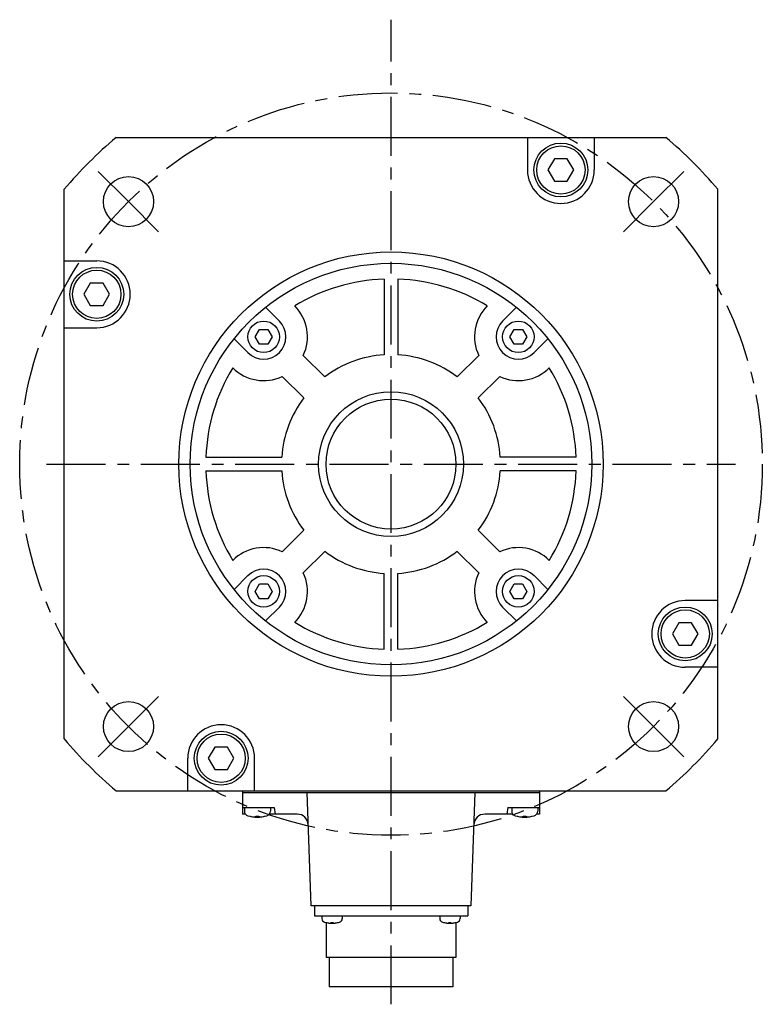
# Model space of a CAD drawing. Header units: millimetres. Extents: x 74 to 1063, y 533 to 799.
# Tile 4 of 4: x 863 to 1063, y 533 to 799. Entities that reach past the tile are written whole.
import ezdxf

# ---------------------------------------------------------------- set-up
doc = ezdxf.new("R2010")
doc.units = ezdxf.units.MM
doc.linetypes.add('CENTER', pattern=[50.8, 31.75, -6.35, 6.35, -6.35])
doc.layers.add('CTR', color=2, linetype='CENTER')

msp = doc.modelspace()

# ---------------------------------------------------------------- linework, layer by layer
for p, q in [((889.12, 766.95), (1037.19, 766.95)), ((999.91, 766.95), (999.91, 758.19)), ((1017.91, 766.95), (1017.91, 758.19)), ((1007.18, 761.19), (1005.44, 758.19)), ((1010.64, 761.19), (1007.18, 761.19)), ((1012.37, 758.19), (1010.64, 761.19)), ((1005.44, 758.19), (1007.18, 755.19)), ((1010.64, 755.19), (1012.37, 758.19)), ((1007.18, 755.19), (1010.64, 755.19)), ((875.16, 604.91), (875.16, 752.98)), ((1051.16, 604.91), (1051.16, 752.98)), ((875.16, 733.7), (883.92, 733.7)), ((882.18, 727.7), (880.45, 724.7)), ((885.65, 727.7), (882.18, 727.7)), ((887.38, 724.7), (885.65, 727.7)), ((961.31, 728.81), (961.31, 708.39)), ((965.01, 728.81), (965.01, 708.39)), ((880.45, 724.7), (882.18, 721.7)), ((885.65, 721.7), (887.38, 724.7)), ((882.18, 721.7), (885.65, 721.7)), ((933.11, 717.48), (929.38, 721.21)), ((993.21, 717.48), (996.93, 721.21)), ((875.16, 715.7), (883.92, 715.7)), ((926.55, 713.24), (927.71, 715.24)), ((927.71, 715.24), (930.02, 715.24)), ((930.02, 715.24), (931.17, 713.24)), ((995.14, 713.24), (996.3, 715.24)), ((996.3, 715.24), (998.61, 715.24)), ((998.61, 715.24), (999.76, 713.24)), ((924.62, 709), (920.9, 712.72)), ((927.71, 711.24), (926.55, 713.24)), ((930.02, 711.24), (927.71, 711.24)), ((931.17, 713.24), (930.02, 711.24)), ((996.3, 711.24), (995.14, 713.24)), ((998.61, 711.24), (996.3, 711.24)), ((999.76, 713.24), (998.61, 711.24)), ((1001.7, 709), (1005.42, 712.72)), ((939.54, 708.22), (945.32, 702.44)), ((986.77, 708.22), (981, 702.44)), ((933.88, 702.56), (939.66, 696.79)), ((992.43, 702.56), (986.65, 696.79)), ((913.29, 680.8), (933.72, 680.8)), ((1013.02, 680.8), (992.6, 680.8)), ((913.29, 677.1), (933.72, 677.1)), ((1013.02, 677.1), (992.6, 677.1)), ((933.88, 655.33), (939.66, 661.11)), ((992.43, 655.33), (986.65, 661.11)), ((939.54, 649.67), (945.32, 655.45)), ((986.77, 649.67), (981, 655.45)), ((924.62, 648.9), (920.9, 645.17)), ((961.31, 629.08), (961.31, 649.51)), ((965.01, 629.08), (965.01, 649.51)), ((1001.7, 648.9), (1005.42, 645.17)), ((926.55, 644.65), (927.71, 646.65)), ((927.71, 642.65), (926.55, 644.65)), ((927.71, 646.65), (930.02, 646.65)), ((930.02, 646.65), (931.17, 644.65)), ((931.17, 644.65), (930.02, 642.65)), ((995.14, 644.65), (996.3, 646.65)), ((996.3, 642.65), (995.14, 644.65)), ((996.3, 646.65), (998.61, 646.65)), ((998.61, 646.65), (999.76, 644.65)), ((999.76, 644.65), (998.61, 642.65)), ((930.02, 642.65), (927.71, 642.65)), ((998.61, 642.65), (996.3, 642.65)), ((1051.16, 642.2), (1042.4, 642.2)), ((933.11, 640.41), (929.38, 636.69)), ((993.21, 640.41), (996.93, 636.69)), ((1040.67, 636.2), (1038.94, 633.2)), ((1044.13, 636.2), (1040.67, 636.2)), ((1045.86, 633.2), (1044.13, 636.2)), ((1038.94, 633.2), (1040.67, 630.2)), ((1044.13, 630.2), (1045.86, 633.2)), ((1040.67, 630.2), (1044.13, 630.2)), ((1051.16, 624.2), (1042.4, 624.2)), ((915.68, 602.71), (913.94, 599.71)), ((919.14, 602.71), (915.68, 602.71)), ((920.87, 599.71), (919.14, 602.71)), ((908.41, 590.95), (908.41, 599.71)), ((913.94, 599.71), (915.68, 596.71)), ((919.14, 596.71), (920.87, 599.71)), ((926.41, 590.95), (926.41, 599.71)), ((915.68, 596.71), (919.14, 596.71)), ((889.12, 590.95), (1037.19, 590.95)), ((923.16, 590.95), (923.16, 584.65)), ((923.16, 590.45), (1003.16, 590.45)), ((941.66, 559.95), (940.56, 590.45)), ((985.76, 590.45), (984.66, 559.95)), ((1003.16, 590.95), (1003.16, 584.65)), ((923.16, 586.45), (931.66, 586.45)), ((923.66, 586.45), (923.66, 585.47)), ((930.66, 586.45), (930.66, 585.47)), ((931.66, 586.45), (931.98, 584.65)), ((994.66, 586.45), (994.34, 584.65)), ((994.66, 586.45), (1003.16, 586.45)), ((995.66, 586.45), (995.66, 585.47)), ((1002.66, 586.45), (1002.66, 585.47)), ((923.95, 584.65), (923.16, 584.65)), ((925.11, 584.08), (925.14, 584.08)), ((926.79, 584.08), (927.53, 584.08)), ((926.79, 583.95), (926.79, 584.08)), ((927.53, 584.08), (927.53, 583.95)), ((929.17, 584.08), (929.21, 584.08)), ((937.87, 584.65), (930.36, 584.65)), ((995.95, 584.65), (988.44, 584.65)), ((997.11, 584.08), (997.14, 584.08)), ((998.79, 584.08), (999.53, 584.08)), ((998.79, 583.95), (998.79, 584.08)), ((999.53, 584.08), (999.53, 583.95)), ((1001.17, 584.08), (1001.21, 584.08)), ((1003.16, 584.65), (1002.36, 584.65)), ((984.66, 559.95), (941.66, 559.95)), ((942.51, 559.95), (942.51, 557.25)), ((983.81, 559.95), (983.81, 557.25)), ((942.51, 557.25), (983.81, 557.25)), ((944.53, 557.25), (944.53, 556.51)), ((950.03, 557.25), (950.03, 556.51)), ((976.28, 557.25), (976.28, 556.51)), ((981.78, 557.25), (981.78, 556.51)), ((945.53, 555.47), (945.56, 555.47)), ((945.71, 555.43), (945.71, 546.05)), ((947, 555.47), (947.56, 555.47)), ((947, 555.35), (947, 555.47)), ((947.56, 555.47), (947.56, 555.35)), ((949.01, 555.47), (949.03, 555.47)), ((977.28, 555.47), (977.31, 555.47)), ((978.75, 555.47), (979.31, 555.47)), ((978.75, 555.35), (978.75, 555.47)), ((979.31, 555.47), (979.31, 555.35)), ((980.61, 555.43), (980.61, 546.05)), ((980.76, 555.47), (980.78, 555.47)), ((980.61, 546.05), (945.71, 546.05)), ((946.51, 546.05), (946.51, 538.15)), ((979.81, 546.05), (979.81, 538.15)), ((979.81, 538.15), (946.51, 538.15))]:
    msp.add_line(p, q)
for centre, radius in [((1008.91, 758.19), 7.25), ((1008.91, 758.19), 6.5), ((892.45, 749.66), 6.75), ((1033.87, 749.66), 6.75), ((963.16, 678.95), 57.15), ((963.16, 678.95), 54.1), ((883.92, 724.7), 7.25), ((883.92, 724.7), 6.5), ((928.86, 713.24), 4.25), ((997.45, 713.24), 4.25), ((963.16, 678.95), 19.5), ((963.16, 678.95), 17.5), ((928.86, 644.65), 4.25), ((997.45, 644.65), 4.25), ((1042.4, 633.2), 7.25), ((1042.4, 633.2), 6.5), ((892.45, 608.24), 6.75), ((1033.87, 608.24), 6.75), ((917.41, 599.71), 7.25), ((917.41, 599.71), 6.5)]:
    msp.add_circle(centre, radius)
for centre, radius, start, end in [((963.16, 678.95), 115, 130.0737, 139.9263), ((963.16, 678.95), 115, 40.0737, 49.9263), ((1008.91, 758.19), 9, 180, 0), ((883.92, 724.7), 9, 270, 90), ((963.16, 678.95), 49.9, 92.1247, 121.3215), ((963.16, 678.95), 49.9, 58.6785, 87.8753), ((928.86, 713.24), 11.8, 334.8149, 44.9259), ((997.45, 713.24), 11.8, 135.0741, 205.1851), ((928.86, 713.24), 6, 225, 45), ((997.45, 713.24), 6, 135, 315), ((963.16, 678.95), 29.5, 93.5955, 127.2071), ((963.16, 678.95), 29.5, 52.7929, 86.4045), ((963.16, 678.95), 49.9, 148.6785, 177.8753), ((928.86, 713.24), 11.8, 225.0741, 295.1851), ((997.45, 713.24), 11.8, 244.8149, 314.9259), ((963.16, 678.95), 49.9, 2.1247, 31.3215), ((963.16, 678.95), 29.5, 142.7929, 176.4045), ((963.16, 678.95), 29.5, 3.5955, 37.2071), ((963.16, 678.95), 49.9, 182.1247, 211.3215), ((963.16, 678.95), 29.5, 183.5955, 217.2071), ((963.16, 678.95), 29.5, 322.7929, 356.4045), ((963.16, 678.95), 49.9, 328.6785, 357.8753), ((928.86, 644.65), 11.8, 64.8149, 134.9259), ((963.16, 678.95), 29.5, 232.7929, 266.4045), ((963.16, 678.95), 29.5, 273.5955, 307.2071), ((997.45, 644.65), 11.8, 45.0741, 115.1851), ((928.86, 644.65), 6, 315, 135), ((997.45, 644.65), 6, 45, 225), ((928.86, 644.65), 11.8, 315.0741, 25.1851), ((997.45, 644.65), 11.8, 154.8149, 224.9259), ((1042.4, 633.2), 9, 90, 270), ((963.16, 678.95), 49.9, 238.6785, 267.8753), ((963.16, 678.95), 49.9, 272.1247, 301.3215), ((917.41, 599.71), 9, 0, 180), ((963.16, 678.95), 115, 220.0737, 229.9263), ((963.16, 678.95), 115, 310.0737, 319.9263), ((924.96, 585.47), 1.3, 180, 253.3985), ((927.16, 592.85), 9, 253.3985, 286.6015), ((927.16, 592.85), 8.99, 257.0426, 261.8394), ((927.16, 592.85), 8.99, 278.1606, 282.9574), ((929.36, 585.47), 1.3, 286.6015, 0), ((937.87, 581.65), 3, 2.0655, 90), ((988.44, 581.65), 3, 90, 177.9345), ((996.96, 585.47), 1.3, 180, 253.3985), ((999.16, 592.85), 9, 253.3985, 286.6015), ((999.16, 592.85), 8.99, 257.0426, 261.8394), ((999.16, 592.85), 8.99, 278.1606, 282.9574), ((1001.36, 585.47), 1.3, 286.6015, 0), ((945.53, 556.51), 1, 180, 253.0422), ((947.28, 562.25), 7, 253.0422, 286.9578), ((947.28, 562.25), 6.99, 255.7013, 260.3879), ((947.28, 562.25), 6.99, 279.6121, 284.2987), ((949.03, 556.51), 1, 286.9578, 0), ((977.28, 556.51), 1, 180, 253.0422), ((979.03, 562.25), 7, 253.0422, 286.9578), ((979.03, 562.25), 6.99, 255.7013, 260.3879), ((979.03, 562.25), 6.99, 279.6121, 284.2987), ((980.78, 556.51), 1, 286.9578, 0)]:
    msp.add_arc(centre, radius, start, end)
for points, knots in [([(925.88, 583.95), (925.89, 583.94), (925.91, 583.94), (925.93, 583.94), (925.94, 583.94), (925.95, 583.94), (925.96, 583.94), (925.96, 583.94), (925.96, 583.94), (925.97, 583.94), (925.97, 583.94), (925.98, 583.94), (926, 583.93), (926.02, 583.93), (926.04, 583.93), (926.05, 583.93), (926.06, 583.93), (926.07, 583.93), (926.07, 583.93), (926.07, 583.93), (926.08, 583.93), (926.08, 583.93), (926.09, 583.92), (926.11, 583.92), (926.12, 583.92), (926.13, 583.92), (926.14, 583.92), (926.14, 583.92), (926.15, 583.92), (926.15, 583.92), (926.15, 583.92), (926.15, 583.92), (926.16, 583.92), (926.16, 583.92), (926.17, 583.92), (926.18, 583.92), (926.19, 583.92), (926.21, 583.92), (926.23, 583.91), (926.24, 583.91), (926.25, 583.91), (926.26, 583.91), (926.26, 583.91), (926.26, 583.91), (926.27, 583.91), (926.27, 583.91), (926.28, 583.91), (926.3, 583.91), (926.31, 583.91), (926.32, 583.91), (926.33, 583.91), (926.33, 583.91), (926.34, 583.91), (926.34, 583.91), (926.34, 583.91), (926.35, 583.91), (926.36, 583.91), (926.37, 583.91), (926.39, 583.9), (926.42, 583.9), (926.44, 583.9), (926.46, 583.9)], [0, 0, 0, 0, 0.0625, 0.09375, 0.125, 0.140625, 0.15625, 0.164062, 0.167969, 0.171875, 0.179688, 0.1875, 0.21875, 0.25, 0.28125, 0.3125, 0.320312, 0.328125, 0.332031, 0.335938, 0.34375, 0.359375, 0.375, 0.40625, 0.4375, 0.453125, 0.46875, 0.484375, 0.492188, 0.496094, 0.5, 0.503906, 0.507812, 0.515625, 0.53125, 0.546875, 0.5625, 0.59375, 0.625, 0.640625, 0.65625, 0.664062, 0.667969, 0.671875, 0.679688, 0.6875, 0.71875, 0.75, 0.78125, 0.796875, 0.8125, 0.820312, 0.828125, 0.832031, 0.835938, 0.84375, 0.859375, 0.875, 0.90625, 0.9375, 1, 1, 1, 1]), ([(926.46, 583.9), (926.46, 583.9), (926.47, 583.9), (926.49, 583.9), (926.5, 583.9), (926.5, 583.91), (926.5, 583.91), (926.51, 583.91), (926.51, 583.91), (926.52, 583.91), (926.53, 583.91), (926.55, 583.91), (926.56, 583.91), (926.56, 583.91), (926.57, 583.91), (926.57, 583.91), (926.57, 583.91), (926.58, 583.91), (926.59, 583.91), (926.59, 583.91), (926.6, 583.92), (926.61, 583.92), (926.61, 583.92), (926.61, 583.92), (926.62, 583.92), (926.62, 583.92), (926.63, 583.92), (926.64, 583.92), (926.65, 583.92), (926.66, 583.92), (926.66, 583.92), (926.67, 583.92), (926.67, 583.93), (926.68, 583.93), (926.68, 583.93), (926.69, 583.93), (926.7, 583.93), (926.71, 583.93), (926.71, 583.93), (926.72, 583.93), (926.72, 583.93), (926.73, 583.93), (926.73, 583.94), (926.74, 583.94), (926.75, 583.94), (926.77, 583.94), (926.78, 583.94), (926.79, 583.95)], [0, 0, 0, 0, 0.0625, 0.125, 0.140625, 0.15625, 0.164062, 0.171875, 0.1875, 0.21875, 0.25, 0.28125, 0.3125, 0.328125, 0.335938, 0.34375, 0.359375, 0.375, 0.40625, 0.4375, 0.46875, 0.484375, 0.492188, 0.5, 0.507812, 0.515625, 0.53125, 0.5625, 0.59375, 0.625, 0.640625, 0.65625, 0.664062, 0.671875, 0.6875, 0.71875, 0.75, 0.78125, 0.8125, 0.828125, 0.835938, 0.84375, 0.859375, 0.875, 0.90625, 0.9375, 1, 1, 1, 1]), ([(927.53, 583.95), (927.53, 583.94), (927.55, 583.94), (927.56, 583.94), (927.57, 583.94), (927.57, 583.94), (927.57, 583.94), (927.58, 583.94), (927.58, 583.94), (927.59, 583.93), (927.61, 583.93), (927.62, 583.93), (927.63, 583.93), (927.63, 583.93), (927.64, 583.93), (927.64, 583.93), (927.64, 583.93), (927.65, 583.92), (927.66, 583.92), (927.67, 583.92), (927.67, 583.92), (927.68, 583.92), (927.68, 583.92), (927.68, 583.92), (927.69, 583.92), (927.69, 583.92), (927.7, 583.92), (927.71, 583.92), (927.72, 583.92), (927.73, 583.91), (927.74, 583.91), (927.74, 583.91), (927.74, 583.91), (927.75, 583.91), (927.75, 583.91), (927.76, 583.91), (927.77, 583.91), (927.78, 583.91), (927.79, 583.91), (927.79, 583.91), (927.79, 583.91), (927.8, 583.91), (927.8, 583.91), (927.81, 583.91), (927.82, 583.9), (927.84, 583.9), (927.85, 583.9), (927.86, 583.9)], [0, 0, 0, 0, 0.0625, 0.125, 0.140625, 0.15625, 0.164062, 0.171875, 0.1875, 0.21875, 0.25, 0.28125, 0.3125, 0.328125, 0.335938, 0.34375, 0.359375, 0.375, 0.40625, 0.4375, 0.46875, 0.484375, 0.492188, 0.5, 0.507812, 0.515625, 0.53125, 0.5625, 0.59375, 0.625, 0.640625, 0.65625, 0.664062, 0.671875, 0.6875, 0.71875, 0.75, 0.78125, 0.8125, 0.828125, 0.835938, 0.84375, 0.859375, 0.875, 0.90625, 0.9375, 1, 1, 1, 1]), ([(927.86, 583.9), (927.87, 583.9), (927.88, 583.9), (927.9, 583.9), (927.92, 583.9), (927.93, 583.9), (927.93, 583.91), (927.94, 583.91), (927.94, 583.91), (927.94, 583.91), (927.95, 583.91), (927.96, 583.91), (927.97, 583.91), (927.99, 583.91), (928.01, 583.91), (928.03, 583.91), (928.04, 583.91), (928.04, 583.91), (928.05, 583.91), (928.05, 583.91), (928.05, 583.91), (928.06, 583.91), (928.07, 583.91), (928.08, 583.91), (928.1, 583.91), (928.11, 583.92), (928.11, 583.92), (928.12, 583.92), (928.13, 583.92), (928.13, 583.92), (928.13, 583.92), (928.13, 583.92), (928.14, 583.92), (928.14, 583.92), (928.15, 583.92), (928.16, 583.92), (928.17, 583.92), (928.19, 583.92), (928.21, 583.92), (928.22, 583.92), (928.23, 583.92), (928.24, 583.93), (928.24, 583.93), (928.24, 583.93), (928.24, 583.93), (928.25, 583.93), (928.26, 583.93), (928.28, 583.93), (928.29, 583.93), (928.3, 583.93), (928.31, 583.93), (928.31, 583.93), (928.32, 583.93), (928.32, 583.93), (928.32, 583.93), (928.33, 583.93), (928.34, 583.94), (928.35, 583.94), (928.37, 583.94), (928.4, 583.94), (928.42, 583.94), (928.43, 583.95)], [0, 0, 0, 0, 0.0625, 0.09375, 0.125, 0.140625, 0.15625, 0.164062, 0.167969, 0.171875, 0.179688, 0.1875, 0.21875, 0.25, 0.28125, 0.3125, 0.320312, 0.328125, 0.332031, 0.335938, 0.34375, 0.359375, 0.375, 0.40625, 0.4375, 0.453125, 0.46875, 0.484375, 0.492188, 0.496094, 0.5, 0.503906, 0.507812, 0.515625, 0.53125, 0.546875, 0.5625, 0.59375, 0.625, 0.640625, 0.65625, 0.664062, 0.667969, 0.671875, 0.679688, 0.6875, 0.71875, 0.75, 0.78125, 0.796875, 0.8125, 0.820312, 0.828125, 0.832031, 0.835938, 0.84375, 0.859375, 0.875, 0.90625, 0.9375, 1, 1, 1, 1]), ([(997.88, 583.95), (997.89, 583.94), (997.91, 583.94), (997.93, 583.94), (997.94, 583.94), (997.95, 583.94), (997.96, 583.94), (997.96, 583.94), (997.96, 583.94), (997.97, 583.94), (997.97, 583.94), (997.98, 583.94), (998, 583.93), (998.02, 583.93), (998.04, 583.93), (998.05, 583.93), (998.06, 583.93), (998.07, 583.93), (998.07, 583.93), (998.07, 583.93), (998.08, 583.93), (998.08, 583.93), (998.09, 583.92), (998.11, 583.92), (998.12, 583.92), (998.13, 583.92), (998.14, 583.92), (998.14, 583.92), (998.15, 583.92), (998.15, 583.92), (998.15, 583.92), (998.15, 583.92), (998.16, 583.92), (998.16, 583.92), (998.17, 583.92), (998.18, 583.92), (998.19, 583.92), (998.21, 583.92), (998.23, 583.91), (998.24, 583.91), (998.25, 583.91), (998.26, 583.91), (998.26, 583.91), (998.26, 583.91), (998.27, 583.91), (998.27, 583.91), (998.28, 583.91), (998.3, 583.91), (998.31, 583.91), (998.32, 583.91), (998.33, 583.91), (998.33, 583.91), (998.34, 583.91), (998.34, 583.91), (998.34, 583.91), (998.35, 583.91), (998.36, 583.91), (998.37, 583.91), (998.39, 583.9), (998.42, 583.9), (998.44, 583.9), (998.46, 583.9)], [0, 0, 0, 0, 0.0625, 0.09375, 0.125, 0.140625, 0.15625, 0.164062, 0.167969, 0.171875, 0.179688, 0.1875, 0.21875, 0.25, 0.28125, 0.3125, 0.320312, 0.328125, 0.332031, 0.335938, 0.34375, 0.359375, 0.375, 0.40625, 0.4375, 0.453125, 0.46875, 0.484375, 0.492188, 0.496094, 0.5, 0.503906, 0.507812, 0.515625, 0.53125, 0.546875, 0.5625, 0.59375, 0.625, 0.640625, 0.65625, 0.664062, 0.667969, 0.671875, 0.679688, 0.6875, 0.71875, 0.75, 0.78125, 0.796875, 0.8125, 0.820312, 0.828125, 0.832031, 0.835938, 0.84375, 0.859375, 0.875, 0.90625, 0.9375, 1, 1, 1, 1]), ([(998.46, 583.9), (998.46, 583.9), (998.47, 583.9), (998.49, 583.9), (998.5, 583.9), (998.5, 583.91), (998.5, 583.91), (998.51, 583.91), (998.51, 583.91), (998.52, 583.91), (998.53, 583.91), (998.55, 583.91), (998.56, 583.91), (998.56, 583.91), (998.57, 583.91), (998.57, 583.91), (998.57, 583.91), (998.58, 583.91), (998.59, 583.91), (998.59, 583.91), (998.6, 583.92), (998.61, 583.92), (998.61, 583.92), (998.61, 583.92), (998.62, 583.92), (998.62, 583.92), (998.63, 583.92), (998.64, 583.92), (998.65, 583.92), (998.66, 583.92), (998.66, 583.92), (998.67, 583.92), (998.67, 583.93), (998.68, 583.93), (998.68, 583.93), (998.69, 583.93), (998.7, 583.93), (998.71, 583.93), (998.71, 583.93), (998.72, 583.93), (998.72, 583.93), (998.73, 583.93), (998.73, 583.94), (998.74, 583.94), (998.75, 583.94), (998.77, 583.94), (998.78, 583.94), (998.79, 583.95)], [0, 0, 0, 0, 0.0625, 0.125, 0.140625, 0.15625, 0.164062, 0.171875, 0.1875, 0.21875, 0.25, 0.28125, 0.3125, 0.328125, 0.335938, 0.34375, 0.359375, 0.375, 0.40625, 0.4375, 0.46875, 0.484375, 0.492188, 0.5, 0.507812, 0.515625, 0.53125, 0.5625, 0.59375, 0.625, 0.640625, 0.65625, 0.664062, 0.671875, 0.6875, 0.71875, 0.75, 0.78125, 0.8125, 0.828125, 0.835938, 0.84375, 0.859375, 0.875, 0.90625, 0.9375, 1, 1, 1, 1]), ([(999.53, 583.95), (999.53, 583.94), (999.55, 583.94), (999.56, 583.94), (999.57, 583.94), (999.57, 583.94), (999.57, 583.94), (999.58, 583.94), (999.58, 583.94), (999.59, 583.93), (999.61, 583.93), (999.62, 583.93), (999.63, 583.93), (999.63, 583.93), (999.64, 583.93), (999.64, 583.93), (999.64, 583.93), (999.65, 583.92), (999.66, 583.92), (999.67, 583.92), (999.67, 583.92), (999.68, 583.92), (999.68, 583.92), (999.68, 583.92), (999.69, 583.92), (999.69, 583.92), (999.7, 583.92), (999.71, 583.92), (999.72, 583.92), (999.73, 583.91), (999.74, 583.91), (999.74, 583.91), (999.74, 583.91), (999.75, 583.91), (999.75, 583.91), (999.76, 583.91), (999.77, 583.91), (999.78, 583.91), (999.79, 583.91), (999.79, 583.91), (999.79, 583.91), (999.8, 583.91), (999.8, 583.91), (999.81, 583.91), (999.82, 583.9), (999.84, 583.9), (999.85, 583.9), (999.86, 583.9)], [0, 0, 0, 0, 0.0625, 0.125, 0.140625, 0.15625, 0.164062, 0.171875, 0.1875, 0.21875, 0.25, 0.28125, 0.3125, 0.328125, 0.335938, 0.34375, 0.359375, 0.375, 0.40625, 0.4375, 0.46875, 0.484375, 0.492188, 0.5, 0.507812, 0.515625, 0.53125, 0.5625, 0.59375, 0.625, 0.640625, 0.65625, 0.664062, 0.671875, 0.6875, 0.71875, 0.75, 0.78125, 0.8125, 0.828125, 0.835938, 0.84375, 0.859375, 0.875, 0.90625, 0.9375, 1, 1, 1, 1]), ([(999.86, 583.9), (999.87, 583.9), (999.88, 583.9), (999.9, 583.9), (999.92, 583.9), (999.93, 583.9), (999.93, 583.91), (999.94, 583.91), (999.94, 583.91), (999.94, 583.91), (999.95, 583.91), (999.96, 583.91), (999.97, 583.91), (999.99, 583.91), (1000.01, 583.91), (1000.03, 583.91), (1000.04, 583.91), (1000.04, 583.91), (1000.05, 583.91), (1000.05, 583.91), (1000.05, 583.91), (1000.06, 583.91), (1000.07, 583.91), (1000.08, 583.91), (1000.1, 583.91), (1000.11, 583.92), (1000.11, 583.92), (1000.12, 583.92), (1000.13, 583.92), (1000.13, 583.92), (1000.13, 583.92), (1000.13, 583.92), (1000.14, 583.92), (1000.14, 583.92), (1000.15, 583.92), (1000.16, 583.92), (1000.17, 583.92), (1000.19, 583.92), (1000.21, 583.92), (1000.22, 583.92), (1000.23, 583.92), (1000.24, 583.93), (1000.24, 583.93), (1000.24, 583.93), (1000.24, 583.93), (1000.25, 583.93), (1000.26, 583.93), (1000.28, 583.93), (1000.29, 583.93), (1000.3, 583.93), (1000.31, 583.93), (1000.31, 583.93), (1000.32, 583.93), (1000.32, 583.93), (1000.32, 583.93), (1000.33, 583.93), (1000.34, 583.94), (1000.35, 583.94), (1000.37, 583.94), (1000.4, 583.94), (1000.42, 583.94), (1000.43, 583.95)], [0, 0, 0, 0, 0.0625, 0.09375, 0.125, 0.140625, 0.15625, 0.164062, 0.167969, 0.171875, 0.179688, 0.1875, 0.21875, 0.25, 0.28125, 0.3125, 0.320312, 0.328125, 0.332031, 0.335938, 0.34375, 0.359375, 0.375, 0.40625, 0.4375, 0.453125, 0.46875, 0.484375, 0.492188, 0.496094, 0.5, 0.503906, 0.507812, 0.515625, 0.53125, 0.546875, 0.5625, 0.59375, 0.625, 0.640625, 0.65625, 0.664062, 0.667969, 0.671875, 0.679688, 0.6875, 0.71875, 0.75, 0.78125, 0.796875, 0.8125, 0.820312, 0.828125, 0.832031, 0.835938, 0.84375, 0.859375, 0.875, 0.90625, 0.9375, 1, 1, 1, 1]), ([(946.11, 555.35), (946.14, 555.35), (946.17, 555.34), (946.2, 555.34), (946.22, 555.34), (946.24, 555.33), (946.26, 555.33), (946.27, 555.33), (946.28, 555.33), (946.28, 555.33), (946.29, 555.33), (946.3, 555.33), (946.31, 555.33), (946.33, 555.32), (946.35, 555.32), (946.36, 555.32), (946.38, 555.32), (946.38, 555.32), (946.39, 555.32), (946.39, 555.32), (946.4, 555.32), (946.41, 555.32), (946.42, 555.32), (946.43, 555.31), (946.45, 555.31), (946.46, 555.31), (946.46, 555.31), (946.47, 555.31), (946.48, 555.31), (946.49, 555.31), (946.5, 555.31), (946.52, 555.31), (946.54, 555.31), (946.56, 555.31), (946.58, 555.3), (946.62, 555.3), (946.65, 555.3), (946.68, 555.3)], [0, 0, 0, 0, 0.125, 0.1875, 0.21875, 0.25, 0.28125, 0.3125, 0.328125, 0.335938, 0.34375, 0.359375, 0.375, 0.40625, 0.4375, 0.46875, 0.484375, 0.492188, 0.5, 0.507812, 0.515625, 0.53125, 0.5625, 0.59375, 0.625, 0.640625, 0.65625, 0.664062, 0.671875, 0.6875, 0.71875, 0.75, 0.78125, 0.8125, 0.84375, 0.875, 1, 1, 1, 1]), ([(946.68, 555.3), (946.69, 555.3), (946.71, 555.3), (946.73, 555.3), (946.75, 555.31), (946.76, 555.31), (946.77, 555.31), (946.77, 555.31), (946.78, 555.31), (946.78, 555.31), (946.78, 555.31), (946.79, 555.31), (946.8, 555.31), (946.81, 555.31), (946.82, 555.32), (946.83, 555.32), (946.84, 555.32), (946.84, 555.32), (946.85, 555.32), (946.85, 555.32), (946.86, 555.32), (946.87, 555.32), (946.88, 555.32), (946.88, 555.32), (946.88, 555.33), (946.89, 555.33), (946.89, 555.33), (946.9, 555.33), (946.92, 555.33), (946.94, 555.34), (946.97, 555.34), (946.99, 555.35), (947, 555.35)], [0, 0, 0, 0, 0.125, 0.1875, 0.25, 0.28125, 0.3125, 0.328125, 0.335938, 0.34375, 0.359375, 0.375, 0.40625, 0.4375, 0.46875, 0.484375, 0.5, 0.515625, 0.53125, 0.5625, 0.59375, 0.625, 0.640625, 0.65625, 0.664062, 0.671875, 0.6875, 0.71875, 0.75, 0.8125, 0.875, 1, 1, 1, 1]), ([(947.56, 555.35), (947.57, 555.35), (947.59, 555.34), (947.62, 555.34), (947.63, 555.34), (947.64, 555.33), (947.65, 555.33), (947.66, 555.33), (947.66, 555.33), (947.66, 555.33), (947.67, 555.33), (947.68, 555.33), (947.69, 555.32), (947.7, 555.32), (947.71, 555.32), (947.71, 555.32), (947.72, 555.32), (947.72, 555.32), (947.73, 555.32), (947.74, 555.32), (947.75, 555.31), (947.75, 555.31), (947.76, 555.31), (947.76, 555.31), (947.77, 555.31), (947.77, 555.31), (947.78, 555.31), (947.79, 555.31), (947.8, 555.31), (947.82, 555.31), (947.85, 555.3), (947.87, 555.3), (947.89, 555.3)], [0, 0, 0, 0, 0.125, 0.1875, 0.25, 0.28125, 0.3125, 0.328125, 0.335938, 0.34375, 0.359375, 0.375, 0.40625, 0.4375, 0.46875, 0.484375, 0.5, 0.515625, 0.53125, 0.5625, 0.59375, 0.625, 0.640625, 0.65625, 0.664062, 0.671875, 0.6875, 0.71875, 0.75, 0.8125, 0.875, 1, 1, 1, 1]), ([(947.89, 555.3), (947.91, 555.3), (947.94, 555.3), (947.98, 555.3), (948, 555.31), (948.01, 555.31), (948.03, 555.31), (948.04, 555.31), (948.05, 555.31), (948.06, 555.31), (948.06, 555.31), (948.07, 555.31), (948.08, 555.31), (948.1, 555.31), (948.12, 555.31), (948.14, 555.32), (948.15, 555.32), (948.16, 555.32), (948.16, 555.32), (948.16, 555.32), (948.17, 555.32), (948.18, 555.32), (948.19, 555.32), (948.21, 555.32), (948.22, 555.32), (948.23, 555.32), (948.24, 555.32), (948.24, 555.33), (948.25, 555.33), (948.26, 555.33), (948.28, 555.33), (948.3, 555.33), (948.32, 555.33), (948.34, 555.34), (948.36, 555.34), (948.39, 555.34), (948.43, 555.35), (948.45, 555.35)], [0, 0, 0, 0, 0.125, 0.1875, 0.21875, 0.25, 0.28125, 0.3125, 0.328125, 0.335938, 0.34375, 0.359375, 0.375, 0.40625, 0.4375, 0.46875, 0.484375, 0.492188, 0.5, 0.507812, 0.515625, 0.53125, 0.5625, 0.59375, 0.625, 0.640625, 0.65625, 0.664062, 0.671875, 0.6875, 0.71875, 0.75, 0.78125, 0.8125, 0.84375, 0.875, 1, 1, 1, 1]), ([(977.86, 555.35), (977.89, 555.35), (977.92, 555.34), (977.95, 555.34), (977.97, 555.34), (977.99, 555.33), (978.01, 555.33), (978.02, 555.33), (978.03, 555.33), (978.03, 555.33), (978.04, 555.33), (978.05, 555.33), (978.06, 555.33), (978.08, 555.32), (978.1, 555.32), (978.11, 555.32), (978.13, 555.32), (978.13, 555.32), (978.14, 555.32), (978.14, 555.32), (978.15, 555.32), (978.16, 555.32), (978.17, 555.32), (978.18, 555.31), (978.2, 555.31), (978.21, 555.31), (978.21, 555.31), (978.22, 555.31), (978.23, 555.31), (978.24, 555.31), (978.25, 555.31), (978.27, 555.31), (978.29, 555.31), (978.31, 555.31), (978.33, 555.3), (978.37, 555.3), (978.4, 555.3), (978.43, 555.3)], [0, 0, 0, 0, 0.125, 0.1875, 0.21875, 0.25, 0.28125, 0.3125, 0.328125, 0.335938, 0.34375, 0.359375, 0.375, 0.40625, 0.4375, 0.46875, 0.484375, 0.492188, 0.5, 0.507812, 0.515625, 0.53125, 0.5625, 0.59375, 0.625, 0.640625, 0.65625, 0.664062, 0.671875, 0.6875, 0.71875, 0.75, 0.78125, 0.8125, 0.84375, 0.875, 1, 1, 1, 1]), ([(978.43, 555.3), (978.44, 555.3), (978.46, 555.3), (978.48, 555.3), (978.5, 555.31), (978.51, 555.31), (978.52, 555.31), (978.52, 555.31), (978.53, 555.31), (978.53, 555.31), (978.53, 555.31), (978.54, 555.31), (978.55, 555.31), (978.56, 555.31), (978.57, 555.32), (978.58, 555.32), (978.59, 555.32), (978.59, 555.32), (978.6, 555.32), (978.6, 555.32), (978.61, 555.32), (978.62, 555.32), (978.63, 555.32), (978.63, 555.32), (978.63, 555.33), (978.64, 555.33), (978.64, 555.33), (978.65, 555.33), (978.67, 555.33), (978.69, 555.34), (978.72, 555.34), (978.74, 555.35), (978.75, 555.35)], [0, 0, 0, 0, 0.125, 0.1875, 0.25, 0.28125, 0.3125, 0.328125, 0.335938, 0.34375, 0.359375, 0.375, 0.40625, 0.4375, 0.46875, 0.484375, 0.5, 0.515625, 0.53125, 0.5625, 0.59375, 0.625, 0.640625, 0.65625, 0.664062, 0.671875, 0.6875, 0.71875, 0.75, 0.8125, 0.875, 1, 1, 1, 1]), ([(979.31, 555.35), (979.32, 555.35), (979.34, 555.34), (979.37, 555.34), (979.38, 555.34), (979.39, 555.33), (979.4, 555.33), (979.41, 555.33), (979.41, 555.33), (979.41, 555.33), (979.42, 555.33), (979.43, 555.33), (979.44, 555.32), (979.45, 555.32), (979.46, 555.32), (979.46, 555.32), (979.47, 555.32), (979.47, 555.32), (979.48, 555.32), (979.49, 555.32), (979.5, 555.31), (979.5, 555.31), (979.51, 555.31), (979.51, 555.31), (979.52, 555.31), (979.52, 555.31), (979.53, 555.31), (979.54, 555.31), (979.55, 555.31), (979.57, 555.31), (979.6, 555.3), (979.62, 555.3), (979.64, 555.3)], [0, 0, 0, 0, 0.125, 0.1875, 0.25, 0.28125, 0.3125, 0.328125, 0.335938, 0.34375, 0.359375, 0.375, 0.40625, 0.4375, 0.46875, 0.484375, 0.5, 0.515625, 0.53125, 0.5625, 0.59375, 0.625, 0.640625, 0.65625, 0.664062, 0.671875, 0.6875, 0.71875, 0.75, 0.8125, 0.875, 1, 1, 1, 1]), ([(979.64, 555.3), (979.66, 555.3), (979.69, 555.3), (979.73, 555.3), (979.75, 555.31), (979.76, 555.31), (979.78, 555.31), (979.79, 555.31), (979.8, 555.31), (979.81, 555.31), (979.81, 555.31), (979.82, 555.31), (979.83, 555.31), (979.85, 555.31), (979.87, 555.31), (979.89, 555.32), (979.9, 555.32), (979.91, 555.32), (979.91, 555.32), (979.91, 555.32), (979.92, 555.32), (979.93, 555.32), (979.94, 555.32), (979.96, 555.32), (979.97, 555.32), (979.98, 555.32), (979.99, 555.32), (979.99, 555.33), (980, 555.33), (980.01, 555.33), (980.03, 555.33), (980.05, 555.33), (980.07, 555.33), (980.09, 555.34), (980.11, 555.34), (980.14, 555.34), (980.18, 555.35), (980.2, 555.35)], [0, 0, 0, 0, 0.125, 0.1875, 0.21875, 0.25, 0.28125, 0.3125, 0.328125, 0.335938, 0.34375, 0.359375, 0.375, 0.40625, 0.4375, 0.46875, 0.484375, 0.492188, 0.5, 0.507812, 0.515625, 0.53125, 0.5625, 0.59375, 0.625, 0.640625, 0.65625, 0.664062, 0.671875, 0.6875, 0.71875, 0.75, 0.78125, 0.8125, 0.84375, 0.875, 1, 1, 1, 1])]:
    msp.add_open_spline(points, degree=3, knots=knots)
at = {"layer": 'CTR', "ltscale": 0.5}
for p, q in [((963.16, 533.41), (963.16, 798.68)), ((892.45, 749.66), (884.32, 757.78)), ((1033.87, 749.66), (1041.99, 757.78)), ((892.45, 749.66), (900.57, 741.54)), ((1033.87, 749.66), (1025.75, 741.54)), ((870.42, 678.95), (1055.9, 678.95)), ((892.45, 608.24), (900.57, 616.36)), ((1033.87, 608.24), (1025.75, 616.36)), ((892.45, 608.24), (884.32, 600.11)), ((1033.87, 608.24), (1041.99, 600.11))]:
    msp.add_line(p, q, dxfattribs=at)
msp.add_circle((963.16, 678.95), 100, dxfattribs=at)

doc.saveas('drawing.dxf')
